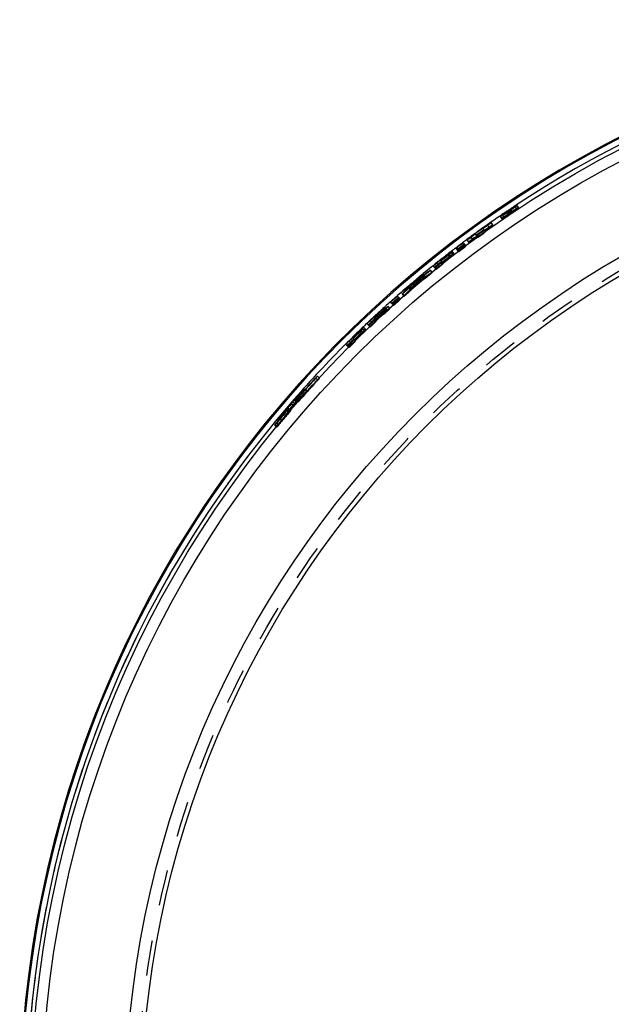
# Model space of a CAD drawing. Header units: millimetres. Extents: x 295 to 705, y 291 to 709.
# Tile 2 of 4: x 300 to 408, y 516 to 696. Entities that reach past the tile are written whole.
import ezdxf

# ---------------------------------------------------------------- set-up
doc = ezdxf.new("R2010")
doc.units = ezdxf.units.MM
doc.header["$LTSCALE"] = 65.185185
doc.linetypes.add('HIDDEN', pattern=[0.2, 0.1, -0.1])
doc.layers.add('KONST.EL_MIT_GEO', color=7, linetype='CONTINUOUS')

msp = doc.modelspace()

# ---------------------------------------------------------------- linework, layer by layer
at = {"layer": 'KONST.EL_MIT_GEO', "color": 8, "linetype": 'HIDDEN'}
for p, q in [((390.42, 661.41), (390.69, 660.99)), ((390.77, 661.64), (391.04, 661.22)), ((387.72, 659.59), (388, 659.18)), ((388.07, 659.83), (388.35, 659.42)), ((389.19, 659.94), (388.89, 660.38)), ((389.42, 660.09), (389.12, 660.55)), ((389.23, 660.6), (389.2, 660.59)), ((389.2, 660.59), (389.48, 660.17)), ((389.22, 660.65), (389.51, 660.21)), ((389.37, 660.66), (389.23, 660.6)), ((389.34, 660.72), (389.65, 660.24)), ((389.38, 660.15), (389.5, 660.23)), ((389.51, 660.21), (389.4, 660.13)), ((389.43, 660.74), (389.52, 660.78)), ((389.43, 660.74), (389.7, 660.33)), ((389.48, 660.17), (389.65, 660.24)), ((389.52, 660.78), (389.58, 660.81)), ((389.58, 660.81), (389.61, 660.82)), ((389.59, 660.87), (389.89, 660.4)), ((389.8, 660.37), (389.7, 660.33)), ((389.89, 660.4), (389.8, 660.37)), ((385.41, 657.99), (385.7, 657.59)), ((386.37, 658.1), (386.08, 658.51)), ((382.36, 655.8), (382.66, 655.39)), ((383.32, 656.23), (383.62, 655.83)), ((384.7, 657.22), (384.99, 656.82)), ((381.13, 654.61), (381.43, 654.21)), ((381.66, 655.32), (381.96, 654.92)), ((378.27, 652.55), (378.58, 652.15)), ((378.3, 652.73), (378.61, 652.34)), ((379.22, 652.7), (378.92, 653.09)), ((379.25, 652.88), (378.94, 653.27)), ((379.78, 653.59), (380.08, 653.19)), ((375.67, 650.38), (375.98, 649.99)), ((376.33, 650.91), (376.46, 650.74)), ((376.89, 651.56), (376.86, 651.6)), ((376.94, 651.5), (377.3, 651.04)), ((373.51, 648.63), (373.82, 648.25)), ((373.76, 648.81), (374.08, 648.42)), ((374.7, 649.65), (374.94, 649.81)), ((374.94, 649.81), (375.26, 649.42)), ((375.31, 649.45), (375, 649.84)), ((375.26, 649.42), (375.02, 649.27)), ((371.26, 646.75), (371.58, 646.37)), ((371.75, 646.8), (371.35, 646.39)), ((371.69, 647.31), (371.95, 647.01)), ((371.95, 647.01), (371.75, 646.8)), ((371.83, 647.23), (372.1, 646.91)), ((372.29, 647.81), (372.61, 647.42)), ((372.58, 648.01), (372.38, 647.88)), ((372.88, 648.22), (372.58, 648.01)), ((372.88, 648.3), (373.13, 648)), ((372.93, 648.16), (373.2, 647.83)), ((373.37, 648.16), (373.13, 648)), ((373.84, 648.48), (373.37, 648.16)), ((373.82, 648.25), (374.08, 648.42)), ((369.17, 644.92), (369.5, 644.55)), ((369.81, 645.48), (370.14, 645.11)), ((369.85, 645.54), (370.18, 645.16)), ((370.37, 645.37), (370.18, 645.16)), ((371.16, 646.19), (370.96, 645.98)), ((371.05, 646.53), (371.37, 646.15)), ((371.35, 646.39), (371.16, 646.19)), ((371.37, 646.15), (371.58, 646.37)), ((367.05, 643.08), (367.2, 643.19)), ((367.2, 643.19), (367.53, 642.82)), ((367.59, 642.86), (367.26, 643.23)), ((367.9, 643.8), (368.23, 643.43)), ((364.97, 641.53), (365.05, 641.43)), ((365.1, 641.38), (365.39, 641.07)), ((365.18, 641.45), (365.52, 641.09)), ((365.81, 641.49), (365.54, 641.78)), ((366.08, 642.14), (366.42, 641.77)), ((366.39, 642.42), (366.64, 642.15)), ((366.74, 642.22), (366.64, 642.15)), ((367.07, 642.63), (366.73, 643)), ((363.59, 639.83), (363.93, 639.47)), ((364.2, 640.41), (364.35, 640.26)), ((364.71, 641.11), (364.67, 641.15)), ((364.76, 641.06), (365.16, 640.63)), ((362.09, 638.53), (362.44, 638.17)), ((362.21, 638.82), (362.56, 638.46)), ((363.02, 638.78), (362.67, 639.14)), ((363.14, 639.07), (362.79, 639.43)), ((359.74, 636.09), (360.09, 635.74)), ((360.34, 636.69), (360.49, 636.54)), ((360.83, 637.4), (360.79, 637.44)), ((360.88, 637.35), (361.29, 636.93)), ((354.4, 629.76), (354, 630.13)), ((354.72, 630.14), (354.35, 630.48)), ((351.83, 627.11), (351.45, 627.44)), ((351.75, 627.84), (351.96, 628.05)), ((352.33, 627.72), (351.96, 628.05)), ((352.4, 627.78), (352.03, 628.11)), ((352.12, 627.51), (352.33, 627.72)), ((349.9, 625.19), (349.52, 625.52)), ((349.57, 624.76), (349.9, 625.19)), ((350.2, 625.46), (349.82, 625.79)), ((350.43, 625.8), (350.05, 626.13)), ((350.39, 626.07), (350.77, 625.74)), ((350.43, 625.8), (350.64, 626.01)), ((351.11, 626.09), (350.7, 626.45)), ((348.26, 623.73), (347.74, 623.04)), ((349.18, 623.85), (348.76, 624.2)), ((348.92, 623.9), (349.25, 624.33)), ((349.48, 624.24), (349.1, 624.56)), ((349.25, 624.33), (349.57, 624.76)), ((347, 621.3), (346.61, 621.62)), ((347.28, 621.59), (346.89, 621.9)), ((347, 621.3), (347.32, 621.74)), ((347.32, 621.74), (347.82, 622.42)), ((347.74, 623.04), (347.49, 622.69)), ((347.87, 622.37), (347.49, 622.69)), ((346.56, 621.54), (346.95, 621.22))]:
    msp.add_line(p, q, dxfattribs=at)
at = {"layer": 'KONST.EL_MIT_GEO', "color": 7, "linetype": 'Continuous'}
for p, q in [((388.88, 660.39), (388.86, 660.42)), ((389.12, 660.55), (389.12, 660.55)), ((389.35, 660.71), (389.34, 660.72)), ((389.59, 660.87), (389.58, 660.88)), ((385.37, 658.05), (385.41, 657.99)), ((382.32, 655.86), (382.36, 655.8)), ((383.32, 656.23), (383.2, 656.41)), ((384.7, 657.22), (384.57, 657.4)), ((381.13, 654.61), (380.98, 654.82)), ((378.23, 652.61), (378.27, 652.55)), ((378.25, 652.79), (378.3, 652.73)), ((379.78, 653.59), (379.62, 653.79)), ((375.67, 650.38), (375.51, 650.57)), ((376.15, 651.13), (376.33, 650.91)), ((376.89, 651.56), (376.94, 651.5)), ((372.81, 648.39), (373.28, 648.71)), ((373.76, 648.81), (373.51, 648.63)), ((373.76, 649.02), (373.99, 649.18)), ((373.99, 649.18), (374.23, 649.34)), ((374.23, 649.34), (374.7, 649.65)), ((371.03, 646.77), (371.23, 646.98)), ((371.26, 646.75), (371.05, 646.53)), ((371.23, 646.98), (371.42, 647.18)), ((371.42, 647.18), (371.62, 647.39)), ((371.62, 647.39), (371.69, 647.31)), ((371.78, 647.29), (371.83, 647.23)), ((372.38, 647.88), (372.29, 647.81)), ((372.81, 648.39), (372.88, 648.3)), ((372.88, 648.22), (372.93, 648.16)), ((369.17, 644.92), (369, 645.11)), ((367.9, 643.8), (367.73, 643.99)), ((365.05, 641.43), (365.1, 641.38)), ((365.54, 641.78), (365.47, 641.86)), ((366.08, 642.14), (365.78, 641.91)), ((366.3, 642.52), (366.6, 642.74)), ((366.3, 642.52), (366.39, 642.42)), ((363.59, 639.83), (363.41, 640.02)), ((364, 640.63), (364.2, 640.41)), ((364.71, 641.11), (364.76, 641.06)), ((362.04, 638.59), (362.09, 638.53)), ((362.16, 638.87), (362.21, 638.82)), ((359.74, 636.09), (359.56, 636.27)), ((360.13, 636.9), (360.34, 636.69)), ((360.83, 637.4), (360.88, 637.35)), ((351.18, 627.17), (350.64, 626.62)), ((350.9, 626.99), (351.11, 627.2)), ((351.45, 627.44), (351.18, 627.17)), ((349.2, 625.09), (349.52, 625.52)), ((349.56, 625.45), (349.3, 625.1)), ((349.82, 625.79), (349.56, 625.45)), ((350.09, 626.07), (349.82, 625.79)), ((350.05, 626.13), (350.26, 626.34)), ((350.37, 626.34), (350.09, 626.07)), ((350.64, 626.62), (350.37, 626.34)), ((347.57, 622.93), (347.9, 623.36)), ((347.9, 623.36), (348.22, 623.79)), ((348.52, 624.07), (348.26, 623.73)), ((348.65, 624.25), (348.52, 624.07)), ((348.78, 624.42), (348.65, 624.25)), ((349.04, 624.76), (348.78, 624.42)), ((348.87, 624.66), (349.2, 625.09)), ((349.3, 625.1), (349.04, 624.76)), ((347.25, 622.49), (347.57, 622.93))]:
    msp.add_line(p, q, dxfattribs=at)
for radius in [198, 196, 180.75, 177.8]:
    msp.add_circle((500, 495.7), radius, dxfattribs=at)
at = {"layer": 'KONST.EL_MIT_GEO', "color": 8, "linetype": 'HIDDEN'}
msp.add_circle((500, 495.7), 178.6, dxfattribs=at)
at = {"layer": 'KONST.EL_MIT_GEO', "color": 7, "linetype": 'Continuous'}
for centre, radius, start, end in [((500, 495.7), 200, 92.4176, 87.5719), ((500, 495.7), 199.79, 93.4435, 86.5565), ((500, 495.7), 198.79, 139.099, 86.5502), ((500, 495.7), 198.79, 93.4498, 123.4771), ((500, 495.7), 198.79, 124.1783, 124.9808), ((372.88, 684.39), 28.93, 302.3708, 302.7817), ((367.8, 692.28), 38.31, 302.777, 303.1038), ((400.76, 643.27), 20.88, 125.0488, 125.586), ((363.67, 698.61), 45.87, 303.1003, 303.3862), ((361.37, 702.11), 50.06, 303.3845, 303.6589), ((500, 495.7), 198.67, 123.8852, 123.926), ((360.88, 702.85), 50.95, 303.6573, 303.9258), ((361.16, 702.44), 50.45, 303.9261, 304.1963), ((362.2, 700.9), 48.59, 304.1947, 304.4741), ((364.98, 696.86), 43.69, 304.4724, 304.7655), ((500, 495.7), 198.74, 125.2236, 126.3083), ((500, 495.7), 198.67, 125.2236, 125.5213), ((373.21, 675.27), 21.15, 305.2228, 305.6441), ((371.48, 670.59), 18.36, 305.0448, 306.3286), ((500, 495.7), 198.67, 126.0106, 126.3083), ((500, 495.7), 198.79, 126.5508, 126.7996), ((500, 495.7), 198.74, 127.7763, 128.5485), ((500, 495.7), 198.62, 127.8145, 128.3038), ((500, 495.7), 198.54, 127.8145, 128.3038), ((365.32, 669.24), 21.12, 307.8137, 308.2353), ((500, 495.7), 198.79, 127.2881, 127.5719), ((500, 495.7), 198.79, 128.7918, 129.8108), ((386.25, 638.44), 16.23, 129.0764, 129.5854), ((386.77, 637.8), 17.04, 128.5498, 129.0831), ((500, 495.7), 198.47, 129.5946, 130.4416), ((483.73, 484.75), 197.69, 123.7996, 123.9646), ((500, 495.7), 198.79, 130.2266, 131.2419), ((513.54, 509.89), 197.6, 136.1541, 136.6493), ((500, 495.7), 198.54, 129.8099, 130.2263), ((500, 495.7), 198.79, 131.7304, 132.4446), ((500, 495.7), 198.74, 132.7992, 133.1793), ((500, 495.7), 198.62, 132.7992, 132.9346), ((500, 495.7), 198.54, 132.7674, 132.9346), ((392.73, 611.54), 40.86, 132.3784, 132.7984), ((372.93, 632.93), 11.65, 132.2653, 132.7967), ((355.61, 651.63), 13.9, 312.787, 313.6302), ((485.28, 484.46), 197.66, 127.1979, 127.4157), ((392.32, 612), 40.25, 131.9733, 132.381), ((357.91, 649.22), 10.56, 313.6305, 314.116), ((359.91, 647.16), 7.7, 314.1107, 314.7342), ((388.3, 616.48), 34.23, 131.0892, 131.9917), ((383.49, 621.99), 26.91, 130.5421, 131.0787), ((485.18, 484.6), 197.67, 126.7004, 126.8629), ((354.24, 656.35), 18.51, 311.9956, 313.2829), ((500, 495.7), 198.79, 133.4234, 133.7512), ((375.1, 628.79), 16.23, 133.7072, 134.2163), ((375.67, 628.2), 17.04, 133.1806, 133.7139), ((500, 495.7), 198.74, 133.9133, 134.7288), ((500, 495.7), 198.62, 133.9948, 134.4842), ((500, 495.7), 198.54, 133.9948, 134.4842), ((347.42, 653.73), 21.12, 313.9941, 314.4157), ((373.31, 627.29), 16.08, 132.9006, 133.9125), ((500, 495.7), 198.79, 134.9746, 138.93), ((371.55, 625.36), 16.23, 135.2568, 135.7658), ((372.13, 624.79), 17.04, 134.7302, 135.2635), ((500, 495.7), 198.46, 137.3623, 138.7895), ((500, 495.7), 198.42, 137.3623, 138.7895), ((345.37, 638.07), 11.77, 317.3618, 317.7946), ((491.87, 487.44), 198.36, 135.2923, 135.5535), ((491.82, 487.49), 198.29, 134.9439, 135.2052), ((352.32, 623.91), 3.17, 135.697, 136.6596), ((500, 495.7), 198.42, 139.6458, 140.5022), ((500, 495.7), 198.46, 139.6458, 140.2173), ((506.97, 504.96), 198.3, 142.8704, 143.1828), ((339.82, 631.8), 11.77, 319.6453, 320.0782), ((506.84, 505.05), 198.15, 143.6514, 143.9638)]:
    msp.add_arc(centre, radius, start, end, dxfattribs=at)
at = {"layer": 'KONST.EL_MIT_GEO', "color": 8, "linetype": 'HIDDEN'}
for centre, radius, start, end in [((500, 495.7), 198.79, 138.93, 86.5502), ((500, 495.7), 198.79, 123.4771, 124.1783), ((404.65, 637.87), 27.55, 122.263, 122.7178), ((401.98, 642.11), 22.55, 121.7406, 122.2682), ((385.64, 667.28), 7.59, 306.3353, 307.3011), ((396.54, 648.66), 13.57, 126.1946, 127.312), ((400.72, 642.97), 20.63, 125.6001, 126.2279), ((404.24, 638.07), 26.66, 125.0628, 125.6078), ((402.78, 640.4), 24.39, 124.5773, 125.0543), ((407.54, 633.37), 32.91, 124.3551, 124.7681), ((500, 495.7), 198.69, 123.8853, 124.0076), ((500, 495.7), 198.62, 123.926, 124.0076), ((406.55, 634.78), 30.68, 124.5781, 125.0682), ((404.17, 638.38), 26.85, 124.1314, 124.5778), ((407.86, 632.89), 33.49, 123.5395, 124.3558), ((368.7, 691.19), 36.89, 303.4269, 303.6776), ((404.91, 637.29), 28.17, 123.6946, 124.1347), ((408.14, 632.48), 33.48, 124.1163, 124.5782), ((500.11, 495.58), 198.37, 123.8919, 124.0141), ((367.69, 692.7), 38.71, 303.6763, 304.0667), ((500.11, 495.58), 198.28, 123.9326, 124.0141), ((404.26, 638.26), 27, 123.2544, 123.6979), ((368.98, 690.77), 36.88, 303.413, 303.7353), ((407.92, 632.81), 33.58, 123.1322, 123.5416), ((409, 631.21), 35.02, 123.664, 124.1198), ((500, 495.7), 198.62, 123.7644, 123.8479), ((368.18, 691.98), 37.84, 304.066, 304.2184), ((369.73, 689.7), 35.08, 304.2154, 304.5467), ((368.04, 692.18), 38.57, 303.7329, 304.0508), ((393.91, 653.67), 7.92, 123.3582, 123.8885), ((393.97, 653.57), 8.03, 122.8794, 123.3631), ((406.68, 634.7), 31.32, 122.7157, 123.1347), ((408.69, 631.66), 34.47, 123.5265, 123.6642), ((393.33, 654.58), 6.84, 122.2115, 122.8925), ((371.85, 686.63), 31.35, 304.5485, 304.7469), ((368.99, 690.77), 36.88, 304.0485, 304.3707), ((500.11, 495.58), 198.28, 123.7711, 123.8545), ((407.92, 632.84), 33.06, 123.204, 123.5282), ((374.79, 682.39), 26.19, 304.7389, 305.1672), ((371.36, 687.32), 32.69, 304.3686, 304.7222), ((374.82, 682.32), 26.61, 304.7175, 305.1373), ((378.98, 676.41), 19.38, 305.1305, 305.6442), ((382.7, 671.24), 13.02, 305.6365, 306.3092), ((500, 495.7), 198.79, 124.9808, 126.5508), ((500.11, 495.58), 198.41, 125.2291, 126.3129), ((500.11, 495.58), 198.33, 125.2291, 125.5265), ((394.87, 644.61), 15.96, 124.6956, 125.2263), ((500.11, 495.58), 198.33, 126.0155, 126.3129), ((500, 495.7), 198.79, 126.7996, 127.2881), ((390.85, 640.33), 17.05, 126.5496, 127.046), ((391.68, 643.1), 15.32, 126.2541, 127.847), ((500, 495.7), 198.79, 127.5719, 128.7918), ((500.11, 495.58), 198.41, 127.7797, 128.5513), ((500, 495.7), 198.67, 127.7763, 128.3038), ((500.11, 495.58), 198.33, 127.7797, 128.3068), ((500.11, 495.58), 198.28, 127.8179, 128.3068), ((500.11, 495.58), 198.21, 127.8179, 128.3068), ((365.34, 669.45), 21.15, 307.7755, 308.1968), ((388.28, 639.65), 15.9, 127.3467, 127.8155), ((388.34, 639.78), 15.96, 127.2462, 127.7769), ((483.78, 484.68), 197.28, 123.4576, 123.8699), ((500.11, 495.58), 198.13, 129.5966, 130.4429), ((500, 495.7), 198.79, 129.8108, 130.2266), ((513.69, 509.74), 197.63, 135.6856, 135.8958), ((500.11, 495.58), 198.21, 129.8117, 130.2277), ((513.81, 509.64), 197.29, 135.7014, 135.9115), ((380.93, 637.42), 13.15, 131.1319, 131.6448), ((483.89, 484.52), 197.29, 124.128, 124.338), ((500, 495.7), 198.79, 131.2419, 131.7304), ((513.65, 509.79), 197.25, 136.3344, 136.5819), ((379.75, 631.68), 16.72, 130.4774, 131.9962), ((500, 495.7), 198.79, 132.4446, 133.4234), ((500, 495.7), 198.67, 132.7992, 132.9346), ((393.08, 611.16), 40.88, 132.3664, 132.643), ((485.36, 484.35), 197.3, 127.0752, 127.4017), ((392.5, 611.8), 40.01, 131.951, 132.3686), ((388.33, 616.46), 33.76, 131.0475, 131.9706), ((380.73, 625.21), 22.17, 129.8723, 131.1002), ((355.81, 653.05), 14.86, 314.8871, 315.6451), ((485.27, 484.47), 197.33, 126.6329, 126.9214), ((500.11, 495.58), 198.41, 132.7986, 133.1783), ((500.11, 495.58), 198.33, 132.7986, 132.9338), ((500.11, 495.58), 198.28, 132.7986, 132.9338), ((500.11, 495.58), 198.21, 132.7668, 132.9338), ((392.68, 611.6), 40.29, 132.6429, 132.7983), ((356.91, 650.24), 12.49, 312.7397, 314.1122), ((500, 495.7), 198.79, 133.7512, 134.9746), ((500.11, 495.58), 198.41, 133.9117, 134.7266), ((500, 495.7), 198.67, 133.9133, 134.4842), ((500.11, 495.58), 198.33, 133.9117, 134.4821), ((500.11, 495.58), 198.28, 133.9932, 134.4821), ((500.11, 495.58), 198.21, 133.9932, 134.4821), ((347.54, 654.06), 21.15, 313.9125, 314.3338), ((373.46, 626.75), 15.94, 133.4595, 133.9904), ((373.58, 627.01), 15.96, 133.3782, 133.9089), ((500.11, 495.58), 198.12, 137.3579, 138.7839), ((500.11, 495.58), 198.08, 137.3579, 138.7839), ((491.97, 487.32), 197.95, 135.0715, 135.7418), ((491.93, 487.36), 197.96, 134.9304, 135.2785), ((507.09, 504.84), 197.9, 142.4453, 143.5661), ((491.97, 487.32), 198.02, 135.2785, 135.5395), ((358.86, 619.3), 10.36, 138.7848, 139.3945), ((500.11, 495.58), 198.08, 139.6396, 140.4952), ((500.11, 495.58), 198.12, 139.6396, 140.2106), ((507.06, 504.86), 197.93, 143.0288, 143.3409), ((507.02, 504.89), 197.88, 143.3409, 143.565)]:
    msp.add_arc(centre, radius, start, end, dxfattribs=at)
for points, knots in [([(388, 659.18), (388.01, 659.17), (388.07, 659.2), (388.15, 659.24), (388.3, 659.33), (388.58, 659.5), (389.01, 659.77), (389.56, 660.14), (390.11, 660.52), (390.53, 660.81), (390.79, 661), (390.94, 661.11), (390.99, 661.17), (391.05, 661.21), (391.04, 661.22)], [0, 0, 0, 0, 0.010634, 0.039403, 0.085509, 0.147272, 0.308973, 0.5, 0.691027, 0.852728, 0.914491, 0.960597, 0.989366, 1, 1, 1, 1]), ([(389.88, 660.98), (389.9, 661), (389.99, 661.06), (390.07, 661.12), (390.14, 661.17)], [0, 0, 0, 0, 0.272941, 1, 1, 1, 1]), ([(390.11, 661.28), (390.14, 661.3), (390.24, 661.36), (390.34, 661.42), (390.41, 661.46)], [0, 0, 0, 0, 0.274593, 1, 1, 1, 1]), ([(390.42, 661.41), (390.41, 661.41), (390.38, 661.4), (390.32, 661.37), (390.24, 661.33), (390.19, 661.3)], [0, 0, 0, 0, 0.074074, 0.267062, 1, 1, 1, 1]), ([(390.24, 661.25), (390.26, 661.26), (390.32, 661.31), (390.38, 661.35), (390.41, 661.39)], [0, 0, 0, 0, 0.351032, 1, 1, 1, 1]), ([(391.04, 661.22), (391.04, 661.23), (390.99, 661.21), (390.93, 661.18), (390.81, 661.12), (390.72, 661.07), (390.67, 661.04)], [0, 0, 0, 0, 0.072879, 0.266867, 0.578752, 1, 1, 1, 1]), ([(387.72, 659.59), (387.71, 659.6), (387.75, 659.63), (387.79, 659.67), (387.88, 659.75), (388.06, 659.89), (388.36, 660.11), (388.62, 660.3), (388.77, 660.4)], [0, 0, 0, 0, 0.020761, 0.075307, 0.162629, 0.280716, 0.599672, 1, 1, 1, 1]), ([(388.32, 659.46), (388.28, 659.43), (388.17, 659.35), (388.07, 659.27), (388.01, 659.2)], [0, 0, 0, 0, 0.357845, 1, 1, 1, 1]), ([(388.34, 660.07), (388.3, 660.04), (388.23, 659.98), (388.14, 659.91), (388.1, 659.87), (388.06, 659.84), (388.07, 659.83)], [0, 0, 0, 0, 0.420191, 0.732622, 0.927394, 1, 1, 1, 1]), ([(388.07, 659.83), (388.08, 659.82), (388.14, 659.86), (388.22, 659.89), (388.37, 659.99), (388.48, 660.05), (388.54, 660.09)], [0, 0, 0, 0, 0.07202, 0.269459, 0.583913, 1, 1, 1, 1]), ([(390.69, 660.99), (390.68, 661), (390.64, 660.97), (390.58, 660.95), (390.46, 660.88), (390.24, 660.75), (389.91, 660.54), (389.48, 660.26), (389.06, 659.97), (388.74, 659.74), (388.54, 659.59), (388.43, 659.51), (388.39, 659.46), (388.34, 659.43), (388.35, 659.42)], [0, 0, 0, 0, 0.010636, 0.03941, 0.085528, 0.147306, 0.309012, 0.5, 0.690988, 0.852694, 0.914472, 0.96059, 0.989364, 1, 1, 1, 1]), ([(388.35, 659.42), (388.36, 659.4), (388.46, 659.48), (388.52, 659.49), (388.57, 659.52)], [0, 0, 0, 0, 0.265077, 1, 1, 1, 1]), ([(388.54, 660.09), (388.58, 660.12), (388.74, 660.22), (388.9, 660.32), (389.02, 660.4)], [0, 0, 0, 0, 0.228359, 1, 1, 1, 1]), ([(388.57, 659.52), (388.62, 659.55), (388.86, 659.7), (389.1, 659.86), (389.29, 659.98)], [0, 0, 0, 0, 0.195878, 1, 1, 1, 1]), ([(389.34, 660.72), (389.33, 660.73), (389.28, 660.67), (389.25, 660.67), (389.22, 660.65)], [0, 0, 0, 0, 0.305354, 1, 1, 1, 1]), ([(389.59, 660.87), (389.59, 660.86), (389.56, 660.85), (389.53, 660.81), (389.47, 660.77), (389.43, 660.74)], [0, 0, 0, 0, 0.073731, 0.275447, 1, 1, 1, 1]), ([(389.51, 660.21), (389.53, 660.22), (389.54, 660.23), (389.61, 660.28), (389.6, 660.27)], [0, 0, 0, 0, 0.470359, 1, 1, 1, 1]), ([(389.52, 660.85), (389.53, 660.86), (389.55, 660.87), (389.56, 660.87), (389.57, 660.88)], [0, 0, 0, 0, 0.60462, 1, 1, 1, 1]), ([(389.62, 660.31), (389.61, 660.32), (389.57, 660.27), (389.55, 660.26), (389.52, 660.25)], [0, 0, 0, 0, 0.259316, 1, 1, 1, 1]), ([(389.85, 660.46), (389.85, 660.47), (389.83, 660.45), (389.78, 660.43), (389.72, 660.39), (389.68, 660.37)], [0, 0, 0, 0, 0.077662, 0.284549, 1, 1, 1, 1]), ([(389.7, 660.33), (389.74, 660.36), (389.8, 660.39), (389.84, 660.43), (389.86, 660.45), (389.86, 660.45)], [0, 0, 0, 0, 0.725204, 0.925965, 1, 1, 1, 1]), ([(390.67, 661.04), (390.61, 661), (390.32, 660.83), (390.04, 660.65), (389.81, 660.5)], [0, 0, 0, 0, 0.207532, 1, 1, 1, 1]), ([(390.4, 660.75), (390.45, 660.78), (390.52, 660.84), (390.62, 660.91), (390.66, 660.95), (390.7, 660.98), (390.69, 660.99)], [0, 0, 0, 0, 0.420247, 0.732833, 0.927575, 1, 1, 1, 1]), ([(385.7, 657.59), (385.79, 657.65), (385.96, 657.77), (386.16, 657.92), (386.3, 658.03), (386.35, 658.08), (386.37, 658.1), (386.37, 658.1)], [0, 0, 0, 0, 0.387046, 0.713043, 0.926162, 0.980903, 1, 1, 1, 1]), ([(386.37, 658.1), (386.35, 658.11), (386.28, 658.05), (386.17, 658.01), (385.99, 657.87), (385.85, 657.78), (385.78, 657.73)], [0, 0, 0, 0, 0.075846, 0.286463, 0.609311, 1, 1, 1, 1]), ([(388.01, 659.2), (388.01, 659.2), (388, 659.19), (388, 659.18), (388, 659.18)], [0, 0, 0, 0, 0.680399, 1, 1, 1, 1]), ([(383.62, 655.83), (383.62, 655.82), (383.65, 655.84), (383.68, 655.86), (383.75, 655.9), (383.88, 655.98), (384.07, 656.11), (384.32, 656.29), (384.57, 656.47), (384.76, 656.62), (384.88, 656.71), (384.94, 656.76), (384.97, 656.79), (384.99, 656.81), (384.99, 656.82)], [0, 0, 0, 0, 0.010568, 0.039226, 0.085363, 0.147377, 0.308975, 0.5, 0.691025, 0.852623, 0.914637, 0.960774, 0.989432, 1, 1, 1, 1]), ([(380.58, 653.94), (380.43, 653.83), (380.22, 653.65), (379.99, 653.48), (379.93, 653.41)], [0, 0, 0, 0, 0.651024, 1, 1, 1, 1]), ([(380.08, 653.19), (380.08, 653.19), (380.11, 653.21), (380.14, 653.22), (380.21, 653.27), (380.34, 653.35), (380.53, 653.49), (380.77, 653.68), (381.02, 653.86), (381.2, 654.01), (381.32, 654.1), (381.38, 654.16), (381.41, 654.19), (381.43, 654.21), (381.43, 654.21)], [0, 0, 0, 0, 0.010568, 0.039226, 0.085363, 0.147377, 0.308975, 0.5, 0.691025, 0.852623, 0.914637, 0.960774, 0.989432, 1, 1, 1, 1]), ([(381.23, 654.4), (381.2, 654.38), (381.02, 654.26), (380.84, 654.13), (380.7, 654.03)], [0, 0, 0, 0, 0.157533, 1, 1, 1, 1]), ([(381.28, 654.42), (381.27, 654.42), (381.25, 654.41), (381.24, 654.4), (381.23, 654.4)], [0, 0, 0, 0, 0.272442, 1, 1, 1, 1]), ([(381.96, 654.92), (381.96, 654.92), (381.99, 654.94), (382.03, 654.95), (382.09, 655), (382.22, 655.08), (382.41, 655.22), (382.57, 655.33), (382.66, 655.39)], [0, 0, 0, 0, 0.021929, 0.079131, 0.171922, 0.297713, 0.622702, 1, 1, 1, 1]), ([(382.27, 655.2), (382.2, 655.14), (382.1, 655.05), (381.99, 654.97), (381.96, 654.93)], [0, 0, 0, 0, 0.670606, 1, 1, 1, 1]), ([(378.58, 652.15), (378.66, 652.22), (378.82, 652.35), (379.02, 652.51), (379.16, 652.62), (379.2, 652.67), (379.22, 652.69), (379.22, 652.7)], [0, 0, 0, 0, 0.387154, 0.713156, 0.926204, 0.980914, 1, 1, 1, 1]), ([(378.61, 652.34), (378.69, 652.4), (378.85, 652.53), (379.04, 652.69), (379.19, 652.81), (379.23, 652.85), (379.25, 652.88), (379.25, 652.88)], [0, 0, 0, 0, 0.387046, 0.713043, 0.926162, 0.980903, 1, 1, 1, 1]), ([(379.22, 652.7), (379.21, 652.71), (379.14, 652.64), (379.03, 652.59), (378.84, 652.45), (378.71, 652.35), (378.64, 652.29)], [0, 0, 0, 0, 0.076105, 0.287586, 0.610714, 1, 1, 1, 1]), ([(379.25, 652.88), (379.23, 652.89), (379.17, 652.82), (379.06, 652.77), (378.88, 652.63), (378.75, 652.54), (378.68, 652.48)], [0, 0, 0, 0, 0.075846, 0.286463, 0.609311, 1, 1, 1, 1]), ([(376.46, 650.74), (376.32, 650.63), (376.11, 650.45), (375.89, 650.28), (375.83, 650.2)], [0, 0, 0, 0, 0.650289, 1, 1, 1, 1]), ([(375.98, 649.99), (375.98, 649.98), (376.01, 650), (376.05, 650.02), (376.11, 650.07), (376.23, 650.15), (376.42, 650.3), (376.66, 650.49), (376.9, 650.68), (377.08, 650.83), (377.2, 650.93), (377.26, 650.98), (377.28, 651.02), (377.31, 651.04), (377.3, 651.04)], [0, 0, 0, 0, 0.010568, 0.039226, 0.085363, 0.147377, 0.308975, 0.5, 0.691025, 0.852623, 0.914637, 0.960774, 0.989432, 1, 1, 1, 1]), ([(374.08, 648.42), (374.19, 648.49), (374.44, 648.69), (374.76, 648.95), (375.02, 649.17), (375.19, 649.31), (375.24, 649.39), (375.33, 649.44), (375.31, 649.45)], [0, 0, 0, 0, 0.243133, 0.594555, 0.758424, 0.887511, 0.97038, 1, 1, 1, 1]), ([(375.31, 649.45), (375.31, 649.46), (375.29, 649.44), (375.27, 649.43), (375.26, 649.42)], [0, 0, 0, 0, 0.264654, 1, 1, 1, 1]), ([(371.99, 647.05), (371.98, 647.05), (371.97, 647.03), (371.95, 647.01), (371.95, 647.01)], [0, 0, 0, 0, 0.54063, 1, 1, 1, 1]), ([(372.2, 647.24), (372.18, 647.22), (372.11, 647.16), (372.04, 647.1), (371.99, 647.05)], [0, 0, 0, 0, 0.286699, 1, 1, 1, 1]), ([(373.09, 647.97), (373.04, 647.94), (372.76, 647.73), (372.5, 647.5), (372.29, 647.32)], [0, 0, 0, 0, 0.190961, 1, 1, 1, 1]), ([(373.13, 648), (373.13, 648), (373.11, 647.99), (373.1, 647.98), (373.09, 647.97)], [0, 0, 0, 0, 0.46575, 1, 1, 1, 1]), ([(370.14, 645.11), (370.15, 645.1), (370.22, 645.17), (370.31, 645.21), (370.47, 645.35), (370.73, 645.57), (371.04, 645.84), (371.28, 646.05), (371.37, 646.15)], [0, 0, 0, 0, 0.02962, 0.112489, 0.241576, 0.405445, 0.756867, 1, 1, 1, 1]), ([(370.18, 645.16), (370.17, 645.15), (370.16, 645.13), (370.14, 645.11), (370.14, 645.11)], [0, 0, 0, 0, 0.735346, 1, 1, 1, 1]), ([(368.56, 644.11), (368.45, 644.01), (368.29, 643.85), (368.11, 643.69), (368.07, 643.63)], [0, 0, 0, 0, 0.655608, 1, 1, 1, 1]), ([(368.23, 643.43), (368.24, 643.42), (368.26, 643.44), (368.3, 643.46), (368.36, 643.51), (368.48, 643.6), (368.66, 643.76), (368.89, 643.96), (369.12, 644.16), (369.29, 644.32), (369.4, 644.43), (369.46, 644.49), (369.48, 644.52), (369.5, 644.54), (369.5, 644.55)], [0, 0, 0, 0, 0.010568, 0.039226, 0.085363, 0.147377, 0.308975, 0.5, 0.691025, 0.852623, 0.914637, 0.960774, 0.989432, 1, 1, 1, 1]), ([(369.33, 644.74), (369.32, 644.75), (369.27, 644.69), (369.19, 644.65), (369.05, 644.53), (368.95, 644.45), (368.89, 644.4)], [0, 0, 0, 0, 0.073245, 0.27745, 0.595873, 1, 1, 1, 1]), ([(365.81, 641.49), (365.8, 641.5), (365.75, 641.43), (365.66, 641.38), (365.52, 641.25), (365.41, 641.16), (365.36, 641.1)], [0, 0, 0, 0, 0.079234, 0.297709, 0.622618, 1, 1, 1, 1]), ([(365.61, 641.27), (365.63, 641.29), (365.68, 641.34), (365.73, 641.39), (365.77, 641.43)], [0, 0, 0, 0, 0.302041, 1, 1, 1, 1]), ([(365.77, 641.43), (365.77, 641.44), (365.78, 641.45), (365.79, 641.46), (365.8, 641.46)], [0, 0, 0, 0, 0.550922, 1, 1, 1, 1]), ([(365.8, 641.46), (365.8, 641.47), (365.8, 641.47), (365.81, 641.48), (365.81, 641.48)], [0, 0, 0, 0, 0.591883, 1, 1, 1, 1]), ([(366.42, 641.77), (366.52, 641.85), (366.77, 642.06), (367.07, 642.33), (367.31, 642.56), (367.48, 642.71), (367.53, 642.79), (367.61, 642.85), (367.59, 642.86)], [0, 0, 0, 0, 0.247385, 0.59855, 0.761381, 0.889154, 0.970927, 1, 1, 1, 1]), ([(367.07, 642.63), (367.05, 642.64), (366.98, 642.59), (366.89, 642.54), (366.72, 642.39), (366.59, 642.29), (366.52, 642.23)], [0, 0, 0, 0, 0.070082, 0.263515, 0.57774, 1, 1, 1, 1]), ([(366.64, 642.15), (366.7, 642.21), (366.81, 642.32), (366.96, 642.48), (367.02, 642.56), (367.07, 642.62), (367.07, 642.63)], [0, 0, 0, 0, 0.420052, 0.733946, 0.928089, 1, 1, 1, 1]), ([(367.59, 642.86), (367.59, 642.86), (367.56, 642.84), (367.55, 642.83), (367.53, 642.82)], [0, 0, 0, 0, 0.264071, 1, 1, 1, 1]), ([(364.35, 640.26), (364.21, 640.14), (364.02, 639.94), (363.81, 639.75), (363.76, 639.67)], [0, 0, 0, 0, 0.650289, 1, 1, 1, 1]), ([(363.93, 639.47), (363.93, 639.47), (363.96, 639.49), (363.99, 639.51), (364.05, 639.56), (364.17, 639.66), (364.34, 639.82), (364.57, 640.02), (364.79, 640.24), (364.96, 640.4), (365.06, 640.51), (365.12, 640.57), (365.14, 640.6), (365.17, 640.62), (365.16, 640.63)], [0, 0, 0, 0, 0.010568, 0.039226, 0.085363, 0.147377, 0.308975, 0.5, 0.691025, 0.852623, 0.914637, 0.960774, 0.989432, 1, 1, 1, 1]), ([(362.44, 638.17), (362.52, 638.25), (362.66, 638.39), (362.84, 638.57), (362.97, 638.7), (363, 638.75), (363.02, 638.78), (363.02, 638.78)], [0, 0, 0, 0, 0.387154, 0.713156, 0.926204, 0.980914, 1, 1, 1, 1]), ([(363.02, 638.78), (363.01, 638.79), (362.95, 638.72), (362.84, 638.66), (362.68, 638.5), (362.56, 638.39), (362.5, 638.33)], [0, 0, 0, 0, 0.075808, 0.286364, 0.609212, 1, 1, 1, 1]), ([(362.56, 638.46), (362.63, 638.54), (362.78, 638.68), (362.96, 638.86), (363.08, 638.99), (363.12, 639.04), (363.14, 639.07), (363.14, 639.07)], [0, 0, 0, 0, 0.387046, 0.713043, 0.926162, 0.980903, 1, 1, 1, 1]), ([(363.14, 639.07), (363.12, 639.08), (363.06, 639), (362.96, 638.94), (362.8, 638.79), (362.68, 638.68), (362.61, 638.62)], [0, 0, 0, 0, 0.075846, 0.286463, 0.609311, 1, 1, 1, 1]), ([(360.49, 636.54), (360.36, 636.41), (360.17, 636.21), (359.97, 636.02), (359.92, 635.93)], [0, 0, 0, 0, 0.650289, 1, 1, 1, 1]), ([(360.09, 635.74), (360.09, 635.74), (360.12, 635.76), (360.15, 635.78), (360.21, 635.83), (360.33, 635.93), (360.5, 636.09), (360.72, 636.31), (360.93, 636.53), (361.1, 636.7), (361.2, 636.81), (361.25, 636.87), (361.27, 636.9), (361.3, 636.92), (361.29, 636.93)], [0, 0, 0, 0, 0.010568, 0.039226, 0.085363, 0.147377, 0.308975, 0.5, 0.691025, 0.852623, 0.914637, 0.960774, 0.989432, 1, 1, 1, 1]), ([(354.37, 629.79), (354.39, 629.81), (354.47, 629.9), (354.55, 629.98), (354.61, 630.04)], [0, 0, 0, 0, 0.273799, 1, 1, 1, 1]), ([(354.72, 630.14), (354.73, 630.13), (354.67, 630.08), (354.63, 630.01), (354.52, 629.89), (354.44, 629.81), (354.4, 629.76)], [0, 0, 0, 0, 0.07602, 0.287508, 0.613465, 1, 1, 1, 1]), ([(354.61, 630.04), (354.64, 630.07), (354.67, 630.08), (354.71, 630.14), (354.72, 630.14)], [0, 0, 0, 0, 0.741809, 1, 1, 1, 1]), ([(352.4, 627.78), (352.41, 627.77), (352.38, 627.74), (352.35, 627.7), (352.28, 627.62), (352.17, 627.48), (352.01, 627.31), (351.89, 627.17), (351.83, 627.11)], [0, 0, 0, 0, 0.024444, 0.097537, 0.216804, 0.370166, 0.716582, 1, 1, 1, 1]), ([(352.33, 627.72), (352.34, 627.73), (352.36, 627.74), (352.38, 627.76), (352.39, 627.77)], [0, 0, 0, 0, 0.347223, 1, 1, 1, 1]), ([(349.9, 625.19), (349.93, 625.23), (350.09, 625.42), (350.24, 625.6), (350.38, 625.75)], [0, 0, 0, 0, 0.209487, 1, 1, 1, 1]), ([(350.77, 625.74), (350.76, 625.74), (350.8, 625.78), (350.83, 625.84), (350.91, 625.93), (350.97, 626), (351, 626.04)], [0, 0, 0, 0, 0.07293, 0.27622, 0.595183, 1, 1, 1, 1]), ([(351.11, 626.09), (351.07, 626.05), (350.99, 625.97), (350.89, 625.84), (350.82, 625.8), (350.78, 625.73), (350.77, 625.74)], [0, 0, 0, 0, 0.376873, 0.701998, 0.922889, 1, 1, 1, 1]), ([(349.14, 623.88), (349.16, 623.91), (349.24, 624), (349.32, 624.08), (349.38, 624.15)], [0, 0, 0, 0, 0.273799, 1, 1, 1, 1]), ([(349.48, 624.24), (349.49, 624.23), (349.43, 624.18), (349.4, 624.11), (349.29, 623.99), (349.22, 623.9), (349.18, 623.85)], [0, 0, 0, 0, 0.07602, 0.287508, 0.613465, 1, 1, 1, 1]), ([(349.38, 624.15), (349.4, 624.17), (349.43, 624.19), (349.47, 624.25), (349.48, 624.24)], [0, 0, 0, 0, 0.741809, 1, 1, 1, 1]), ([(347.28, 621.59), (347.24, 621.54), (347.16, 621.45), (347.06, 621.32), (347, 621.28), (346.96, 621.21), (346.95, 621.22)], [0, 0, 0, 0, 0.38001, 0.706293, 0.924673, 1, 1, 1, 1]), ([(346.95, 621.22), (346.94, 621.22), (346.96, 621.24), (346.96, 621.25), (346.97, 621.26)], [0, 0, 0, 0, 0.265814, 1, 1, 1, 1]), ([(346.97, 621.26), (346.98, 621.27), (346.98, 621.28), (346.99, 621.3), (347, 621.3)], [0, 0, 0, 0, 0.460215, 1, 1, 1, 1])]:
    msp.add_open_spline(points, degree=3, knots=knots, dxfattribs=at)
at = {"layer": 'KONST.EL_MIT_GEO', "color": 7, "linetype": 'Continuous'}
for points, knots in [([(390.19, 661.3), (390.14, 661.27), (389.89, 661.12), (389.65, 660.97), (389.46, 660.84)], [0, 0, 0, 0, 0.197192, 1, 1, 1, 1]), ([(390.45, 661.36), (390.41, 661.34), (390.22, 661.2), (390.04, 661.07), (389.89, 660.97)], [0, 0, 0, 0, 0.214342, 1, 1, 1, 1]), ([(390.41, 661.46), (390.45, 661.49), (390.56, 661.55), (390.67, 661.62), (390.75, 661.64)], [0, 0, 0, 0, 0.362582, 1, 1, 1, 1]), ([(390.77, 661.64), (390.78, 661.63), (390.73, 661.6), (390.69, 661.55), (390.57, 661.46), (390.49, 661.4), (390.45, 661.36)], [0, 0, 0, 0, 0.073409, 0.26822, 0.579702, 1, 1, 1, 1]), ([(388.09, 659.78), (388.05, 659.76), (387.94, 659.69), (387.82, 659.62), (387.74, 659.59)], [0, 0, 0, 0, 0.363937, 1, 1, 1, 1]), ([(388.37, 659.95), (388.3, 659.91), (388.21, 659.85), (388.12, 659.8), (388.09, 659.78)], [0, 0, 0, 0, 0.772729, 1, 1, 1, 1]), ([(388.6, 660.26), (388.58, 660.24), (388.49, 660.18), (388.41, 660.11), (388.34, 660.07)], [0, 0, 0, 0, 0.272931, 1, 1, 1, 1]), ([(389.21, 660.66), (389.25, 660.68), (389.35, 660.74), (389.45, 660.81), (389.52, 660.85)], [0, 0, 0, 0, 0.298016, 1, 1, 1, 1]), ([(389.24, 660.63), (389.26, 660.64), (389.28, 660.67), (389.36, 660.7), (389.35, 660.71)], [0, 0, 0, 0, 0.695966, 1, 1, 1, 1]), ([(385.37, 658.05), (385.43, 658.1), (385.63, 658.24), (385.83, 658.37), (385.98, 658.46)], [0, 0, 0, 0, 0.295982, 1, 1, 1, 1]), ([(386.08, 658.51), (386.09, 658.5), (386, 658.44), (385.94, 658.37), (385.74, 658.23), (385.62, 658.14), (385.54, 658.08)], [0, 0, 0, 0, 0.070047, 0.275661, 0.598061, 1, 1, 1, 1]), ([(385.98, 658.46), (386.01, 658.48), (386.03, 658.49), (386.07, 658.52), (386.08, 658.51)], [0, 0, 0, 0, 0.731206, 1, 1, 1, 1]), ([(381.66, 655.32), (381.66, 655.33), (381.68, 655.35), (381.72, 655.4), (381.87, 655.51), (382.07, 655.67), (382.23, 655.79), (382.32, 655.86)], [0, 0, 0, 0, 0.019053, 0.073693, 0.286819, 0.613126, 1, 1, 1, 1]), ([(384.7, 657.22), (384.7, 657.22), (384.68, 657.2), (384.65, 657.17), (384.58, 657.11), (384.47, 657.02), (384.28, 656.88), (384.03, 656.7), (383.78, 656.52), (383.59, 656.38), (383.46, 656.3), (383.39, 656.26), (383.35, 656.24), (383.33, 656.23), (383.32, 656.23)], [0, 0, 0, 0, 0.010585, 0.039299, 0.085516, 0.147597, 0.309208, 0.500045, 0.690789, 0.85235, 0.914441, 0.960658, 0.989398, 1, 1, 1, 1]), ([(379.7, 653.87), (379.72, 653.89), (379.83, 653.99), (379.95, 654.08), (380.04, 654.16)], [0, 0, 0, 0, 0.189448, 1, 1, 1, 1]), ([(381.13, 654.61), (381.13, 654.61), (381.11, 654.59), (381.08, 654.56), (381.02, 654.5), (380.9, 654.41), (380.72, 654.26), (380.47, 654.07), (380.23, 653.89), (380.04, 653.75), (379.91, 653.67), (379.84, 653.62), (379.81, 653.61), (379.78, 653.59), (379.78, 653.59)], [0, 0, 0, 0, 0.010585, 0.0393, 0.085516, 0.147597, 0.309209, 0.500046, 0.690789, 0.85235, 0.914442, 0.960658, 0.989398, 1, 1, 1, 1]), ([(380.04, 654.16), (380.23, 654.3), (380.54, 654.52), (380.83, 654.76), (380.96, 654.81)], [0, 0, 0, 0, 0.63131, 1, 1, 1, 1]), ([(381.71, 655.34), (381.7, 655.34), (381.69, 655.33), (381.68, 655.33), (381.67, 655.33)], [0, 0, 0, 0, 0.588683, 1, 1, 1, 1]), ([(382.03, 655.56), (381.99, 655.53), (381.89, 655.46), (381.78, 655.39), (381.71, 655.34)], [0, 0, 0, 0, 0.326945, 1, 1, 1, 1]), ([(378.23, 652.61), (378.29, 652.66), (378.51, 652.82), (378.72, 652.98), (378.87, 653.07)], [0, 0, 0, 0, 0.318039, 1, 1, 1, 1]), ([(378.25, 652.79), (378.29, 652.82), (378.43, 652.93), (378.58, 653.03), (378.68, 653.11)], [0, 0, 0, 0, 0.267071, 1, 1, 1, 1]), ([(378.92, 653.09), (378.93, 653.08), (378.84, 653.03), (378.78, 652.95), (378.59, 652.8), (378.47, 652.7), (378.39, 652.64)], [0, 0, 0, 0, 0.070014, 0.275565, 0.597956, 1, 1, 1, 1]), ([(378.94, 653.27), (378.96, 653.26), (378.87, 653.21), (378.81, 653.13), (378.62, 652.98), (378.49, 652.88), (378.42, 652.83)], [0, 0, 0, 0, 0.070047, 0.275662, 0.598062, 1, 1, 1, 1]), ([(378.68, 653.11), (378.71, 653.13), (378.78, 653.18), (378.85, 653.23), (378.9, 653.26)], [0, 0, 0, 0, 0.322644, 1, 1, 1, 1]), ([(378.87, 653.07), (378.88, 653.08), (378.89, 653.08), (378.9, 653.09), (378.9, 653.09)], [0, 0, 0, 0, 0.588628, 1, 1, 1, 1]), ([(378.9, 653.26), (378.91, 653.26), (378.92, 653.27), (378.93, 653.27), (378.93, 653.27)], [0, 0, 0, 0, 0.588668, 1, 1, 1, 1]), ([(379.62, 653.79), (379.62, 653.8), (379.66, 653.83), (379.68, 653.85), (379.7, 653.87)], [0, 0, 0, 0, 0.26524, 1, 1, 1, 1]), ([(375.51, 650.57), (375.5, 650.58), (375.57, 650.63), (375.62, 650.7), (375.76, 650.81), (375.86, 650.9), (375.91, 650.94)], [0, 0, 0, 0, 0.073345, 0.277114, 0.594808, 1, 1, 1, 1]), ([(376.99, 651.43), (377, 651.43), (376.97, 651.41), (376.95, 651.38), (376.89, 651.32), (376.77, 651.22), (376.59, 651.07), (376.35, 650.88), (376.11, 650.69), (375.92, 650.54), (375.8, 650.46), (375.73, 650.41), (375.7, 650.39), (375.67, 650.37), (375.67, 650.38)], [0, 0, 0, 0, 0.010585, 0.0393, 0.085517, 0.147597, 0.309209, 0.500046, 0.690789, 0.85235, 0.914442, 0.960658, 0.989398, 1, 1, 1, 1]), ([(374.43, 649.32), (374.37, 649.28), (374.17, 649.12), (373.97, 648.96), (373.82, 648.85)], [0, 0, 0, 0, 0.289028, 1, 1, 1, 1]), ([(374.72, 649.57), (374.7, 649.55), (374.6, 649.47), (374.5, 649.39), (374.43, 649.32)], [0, 0, 0, 0, 0.229334, 1, 1, 1, 1]), ([(375, 649.84), (375.01, 649.83), (374.96, 649.8), (374.93, 649.75), (374.83, 649.67), (374.76, 649.61), (374.72, 649.57)], [0, 0, 0, 0, 0.073383, 0.270478, 0.582813, 1, 1, 1, 1]), ([(374.94, 649.81), (374.96, 649.82), (374.97, 649.83), (375, 649.84), (375, 649.84)], [0, 0, 0, 0, 0.736507, 1, 1, 1, 1]), ([(371.62, 647.39), (371.65, 647.42), (371.82, 647.58), (372, 647.73), (372.15, 647.86)], [0, 0, 0, 0, 0.169727, 1, 1, 1, 1]), ([(372.15, 647.86), (372.21, 647.91), (372.41, 648.08), (372.61, 648.24), (372.76, 648.35)], [0, 0, 0, 0, 0.29122, 1, 1, 1, 1]), ([(372.76, 648.35), (372.77, 648.36), (372.79, 648.37), (372.8, 648.38), (372.81, 648.39)], [0, 0, 0, 0, 0.539166, 1, 1, 1, 1]), ([(369.17, 644.92), (369.17, 644.92), (369.15, 644.89), (369.13, 644.86), (369.07, 644.8), (368.96, 644.7), (368.79, 644.54), (368.56, 644.33), (368.33, 644.13), (368.15, 643.98), (368.03, 643.88), (367.96, 643.83), (367.93, 643.81), (367.9, 643.79), (367.9, 643.8)], [0, 0, 0, 0, 0.010586, 0.0393, 0.085517, 0.147598, 0.30921, 0.500047, 0.69079, 0.85235, 0.914442, 0.960659, 0.989398, 1, 1, 1, 1]), ([(368.12, 644.38), (368.3, 644.54), (368.59, 644.78), (368.86, 645.04), (368.99, 645.11)], [0, 0, 0, 0, 0.63131, 1, 1, 1, 1]), ([(369.81, 645.49), (369.81, 645.49), (369.83, 645.51), (369.84, 645.52), (369.85, 645.54)], [0, 0, 0, 0, 0.264701, 1, 1, 1, 1]), ([(370.66, 646.17), (370.48, 646.01), (370.24, 645.8), (369.95, 645.58), (369.86, 645.5), (369.82, 645.49)], [0, 0, 0, 0, 0.659225, 0.88992, 1, 1, 1, 1]), ([(371.05, 646.53), (371.03, 646.51), (370.9, 646.38), (370.77, 646.27), (370.66, 646.17)], [0, 0, 0, 0, 0.17197, 1, 1, 1, 1]), ([(367.26, 643.23), (367.27, 643.22), (367.22, 643.18), (367.17, 643.11), (367.06, 643.01), (366.97, 642.93), (366.93, 642.88)], [0, 0, 0, 0, 0.073111, 0.271038, 0.5855, 1, 1, 1, 1]), ([(367.2, 643.19), (367.21, 643.2), (367.23, 643.21), (367.26, 643.23), (367.26, 643.23)], [0, 0, 0, 0, 0.73826, 1, 1, 1, 1]), ([(367.73, 643.99), (367.72, 644), (367.79, 644.04), (367.83, 644.12), (367.97, 644.24), (368.07, 644.33), (368.12, 644.38)], [0, 0, 0, 0, 0.073341, 0.277784, 0.596254, 1, 1, 1, 1]), ([(365.47, 641.86), (365.46, 641.86), (365.42, 641.81), (365.35, 641.77), (365.23, 641.66), (365.14, 641.59), (365.1, 641.54)], [0, 0, 0, 0, 0.074721, 0.285697, 0.609147, 1, 1, 1, 1]), ([(365.33, 641.69), (365.37, 641.73), (365.42, 641.79), (365.46, 641.83), (365.48, 641.85), (365.47, 641.86)], [0, 0, 0, 0, 0.741666, 0.933552, 1, 1, 1, 1]), ([(365.99, 642.44), (366.02, 642.47), (366.13, 642.56), (366.24, 642.65), (366.32, 642.72)], [0, 0, 0, 0, 0.272942, 1, 1, 1, 1]), ([(366.62, 642.6), (366.58, 642.56), (366.42, 642.42), (366.26, 642.28), (366.15, 642.19)], [0, 0, 0, 0, 0.289934, 1, 1, 1, 1]), ([(366.32, 642.72), (366.38, 642.76), (366.47, 642.84), (366.6, 642.94), (366.67, 642.98), (366.72, 643.01), (366.73, 643)], [0, 0, 0, 0, 0.424996, 0.737375, 0.92895, 1, 1, 1, 1]), ([(366.73, 643), (366.74, 642.99), (366.7, 642.95), (366.66, 642.89), (366.56, 642.78), (366.48, 642.7), (366.44, 642.66)], [0, 0, 0, 0, 0.073411, 0.265327, 0.576891, 1, 1, 1, 1]), ([(363.41, 640.02), (363.4, 640.03), (363.46, 640.08), (363.51, 640.15), (363.64, 640.27), (363.73, 640.37), (363.78, 640.42)], [0, 0, 0, 0, 0.073346, 0.277116, 0.594809, 1, 1, 1, 1]), ([(364.7, 640.85), (364.6, 640.74), (364.37, 640.53), (364.09, 640.26), (363.86, 640.06), (363.73, 639.93), (363.65, 639.89), (363.59, 639.82), (363.59, 639.83)], [0, 0, 0, 0, 0.28444, 0.62449, 0.775849, 0.895503, 0.972395, 1, 1, 1, 1]), ([(364.82, 640.99), (364.83, 640.98), (364.75, 640.92), (364.73, 640.88), (364.7, 640.85)], [0, 0, 0, 0, 0.263957, 1, 1, 1, 1]), ([(362.04, 638.59), (362.17, 638.71), (362.38, 638.89), (362.58, 639.1), (362.66, 639.14)], [0, 0, 0, 0, 0.656229, 1, 1, 1, 1]), ([(362.67, 639.14), (362.69, 639.13), (362.61, 639.07), (362.55, 638.98), (362.38, 638.82), (362.27, 638.71), (362.2, 638.64)], [0, 0, 0, 0, 0.070015, 0.275567, 0.597958, 1, 1, 1, 1]), ([(362.79, 639.43), (362.8, 639.42), (362.72, 639.35), (362.67, 639.27), (362.5, 639.11), (362.39, 638.99), (362.32, 638.93)], [0, 0, 0, 0, 0.070049, 0.275664, 0.598063, 1, 1, 1, 1]), ([(362.36, 639.07), (362.45, 639.15), (362.59, 639.27), (362.73, 639.4), (362.78, 639.43)], [0, 0, 0, 0, 0.667489, 1, 1, 1, 1]), ([(359.56, 636.27), (359.55, 636.28), (359.61, 636.33), (359.65, 636.41), (359.78, 636.53), (359.87, 636.63), (359.92, 636.68)], [0, 0, 0, 0, 0.073346, 0.277116, 0.594809, 1, 1, 1, 1]), ([(360.94, 637.29), (360.95, 637.28), (360.92, 637.26), (360.9, 637.22), (360.85, 637.16), (360.75, 637.05), (360.58, 636.88), (360.36, 636.66), (360.14, 636.45), (359.97, 636.29), (359.86, 636.19), (359.8, 636.13), (359.77, 636.11), (359.74, 636.09), (359.74, 636.09)], [0, 0, 0, 0, 0.010586, 0.039301, 0.085518, 0.147599, 0.309211, 0.500048, 0.690791, 0.852351, 0.914443, 0.960659, 0.989398, 1, 1, 1, 1]), ([(354, 630.13), (354.05, 630.17), (354.12, 630.25), (354.23, 630.38), (354.3, 630.42), (354.34, 630.48), (354.35, 630.48)], [0, 0, 0, 0, 0.377206, 0.702679, 0.921863, 1, 1, 1, 1]), ([(354.35, 630.48), (354.36, 630.47), (354.31, 630.43), (354.29, 630.38), (354.19, 630.28), (354.13, 630.2), (354.09, 630.16)], [0, 0, 0, 0, 0.070032, 0.275665, 0.598233, 1, 1, 1, 1]), ([(351.75, 627.77), (351.69, 627.69), (351.61, 627.6), (351.52, 627.52), (351.5, 627.5)], [0, 0, 0, 0, 0.778874, 1, 1, 1, 1]), ([(352.03, 628.11), (352.04, 628.1), (351.99, 628.06), (351.96, 628), (351.86, 627.89), (351.79, 627.81), (351.75, 627.77)], [0, 0, 0, 0, 0.070942, 0.273539, 0.600401, 1, 1, 1, 1]), ([(351.96, 628.05), (351.98, 628.07), (352, 628.08), (352.02, 628.12), (352.03, 628.11)], [0, 0, 0, 0, 0.746409, 1, 1, 1, 1]), ([(349.52, 625.52), (349.56, 625.56), (349.71, 625.75), (349.88, 625.94), (350.01, 626.09)], [0, 0, 0, 0, 0.212829, 1, 1, 1, 1]), ([(350.48, 626.14), (350.46, 626.12), (350.43, 626.11), (350.4, 626.06), (350.39, 626.07)], [0, 0, 0, 0, 0.737013, 1, 1, 1, 1]), ([(350.39, 626.07), (350.39, 626.07), (350.41, 626.1), (350.42, 626.11), (350.43, 626.12)], [0, 0, 0, 0, 0.254483, 1, 1, 1, 1]), ([(350.43, 626.12), (350.44, 626.15), (350.53, 626.26), (350.62, 626.36), (350.7, 626.45)], [0, 0, 0, 0, 0.183345, 1, 1, 1, 1]), ([(350.73, 626.42), (350.71, 626.4), (350.63, 626.3), (350.54, 626.21), (350.48, 626.14)], [0, 0, 0, 0, 0.279912, 1, 1, 1, 1]), ([(348.76, 624.2), (348.8, 624.25), (348.88, 624.34), (348.98, 624.46), (349.05, 624.51), (349.09, 624.57), (349.1, 624.56)], [0, 0, 0, 0, 0.377207, 0.70268, 0.921863, 1, 1, 1, 1]), ([(349.1, 624.56), (349.11, 624.56), (349.06, 624.52), (349.04, 624.46), (348.95, 624.36), (348.89, 624.29), (348.85, 624.24)], [0, 0, 0, 0, 0.070032, 0.275665, 0.598233, 1, 1, 1, 1]), ([(346.89, 621.9), (346.85, 621.85), (346.78, 621.77), (346.68, 621.64), (346.61, 621.59), (346.57, 621.53), (346.56, 621.54)], [0, 0, 0, 0, 0.379719, 0.705989, 0.924537, 1, 1, 1, 1]), ([(346.56, 621.54), (346.56, 621.54), (346.59, 621.58), (346.6, 621.6), (346.61, 621.62)], [0, 0, 0, 0, 0.261449, 1, 1, 1, 1])]:
    msp.add_open_spline(points, degree=3, knots=knots, dxfattribs=at)
for points in [[(373.82, 648.85), (373.8, 648.84), (373.78, 648.82), (373.76, 648.81)], [(366.15, 642.19), (366.12, 642.17), (366.1, 642.15), (366.08, 642.14)], [(351.5, 627.5), (351.49, 627.48), (351.47, 627.46), (351.45, 627.44)]]:
    msp.add_open_spline(points, degree=3, dxfattribs=at)
at = {"layer": 'KONST.EL_MIT_GEO', "color": 8, "linetype": 'HIDDEN'}
msp.add_open_spline([(350.38, 625.75), (350.39, 625.76), (350.41, 625.78), (350.43, 625.8)], degree=3, dxfattribs=at)

doc.saveas('drawing.dxf')
